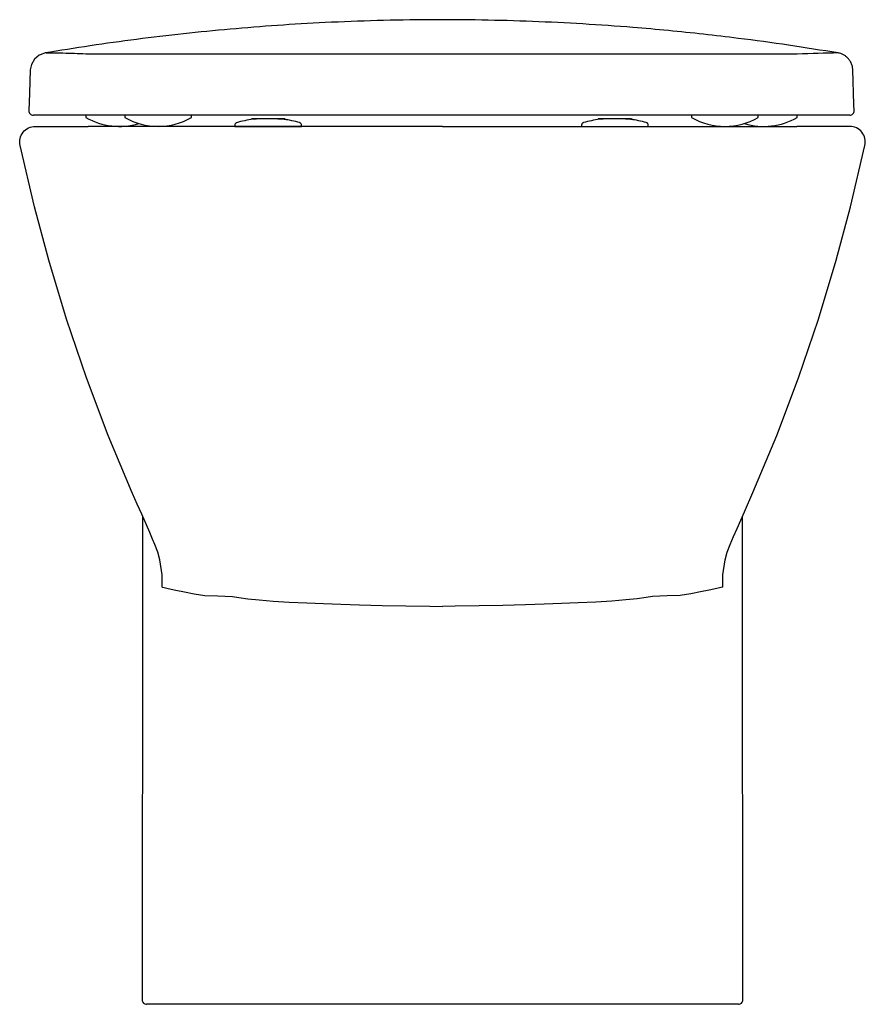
# Model space of a CAD drawing. Header units: millimetres. Extents: x 917.1 to 917.481, y 1556.541 to 1556.984.
import ezdxf

# ---------------------------------------------------------------- set-up
doc = ezdxf.new("R2010")
doc.units = ezdxf.units.MM
doc.layers.add('SANINDUSA', color=3, linetype='Continuous')

msp = doc.modelspace()

# ---------------------------------------------------------------- linework, layer by layer
at = {"layer": 'SANINDUSA'}
for p, q in [((917.1105936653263, 1556.940887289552), (917.1105927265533, 1556.940859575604)), ((917.1302465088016, 1556.940858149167), (917.1302465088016, 1556.939858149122)), ((917.1477465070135, 1556.940858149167), (917.1477465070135, 1556.939858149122)), ((917.1777465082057, 1556.939858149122), (917.1777465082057, 1556.940858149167)), ((917.2092465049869, 1556.939271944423), (917.2092465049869, 1556.939232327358)), ((917.4027465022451, 1556.940858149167), (917.4027465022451, 1556.939858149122)), ((917.4327465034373, 1556.939858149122), (917.4327465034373, 1556.940858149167)), ((917.4502465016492, 1556.939858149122), (917.4502465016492, 1556.940858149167)), ((917.2906777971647, 1556.935858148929), (917.1312540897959, 1556.935858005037)), ((917.19724662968, 1556.936373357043), (917.19724662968, 1556.935858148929)), ((917.19724662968, 1556.935858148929), (917.2272467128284, 1556.935858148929)), ((917.2272467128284, 1556.935858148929), (917.2272467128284, 1556.936373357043)), ((917.2906777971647, 1556.935858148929), (917.4501015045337, 1556.935858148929)), ((917.3532462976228, 1556.936373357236), (917.3532462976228, 1556.935858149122)), ((917.3532462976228, 1556.935858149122), (917.3832463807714, 1556.935858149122)), ((917.3832463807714, 1556.935858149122), (917.3832463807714, 1556.936373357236)), ((917.1556776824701, 1556.760362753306), (917.1556722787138, 1556.72801055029)), ((917.4256835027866, 1556.728010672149), (917.4256780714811, 1556.760361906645)), ((917.1556623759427, 1556.728010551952), (917.1555482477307, 1556.54285926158)), ((917.4258077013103, 1556.542859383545), (917.4256934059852, 1556.728010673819)), ((917.1854619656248, 1556.540858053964), (917.1575482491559, 1556.540858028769)), ((917.1979949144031, 1556.540858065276), (917.1854619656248, 1556.540858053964)), ((917.2906779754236, 1556.540858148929), (917.1979949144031, 1556.540858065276)), ((917.3833610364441, 1556.540858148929), (917.2906779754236, 1556.540858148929)), ((917.3958942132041, 1556.540858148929), (917.3833610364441, 1556.540858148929)), ((917.4238077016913, 1556.540858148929), (917.3958942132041, 1556.540858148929))]:
    msp.add_line(p, q, dxfattribs=at)
at = {"layer": 'SANINDUSA', "flags": 128}
for points in [[(917.1118503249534, 1556.968900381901), (917.1100977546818, 1556.968279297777), (917.1092520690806, 1556.967979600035), (917.1070911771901, 1556.966173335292), (917.1057069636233, 1556.9637676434), (917.1052252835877, 1556.961282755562), (917.1052252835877, 1556.961282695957), (917.1052252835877, 1556.961282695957)], [(917.1052252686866, 1556.961282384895), (917.1048685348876, 1556.950756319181), (917.1046032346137, 1556.942927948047)], [(917.4759034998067, 1556.942932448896), (917.4758079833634, 1556.945751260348), (917.4752817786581, 1556.961277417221)], [(917.1510139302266, 1556.770981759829), (917.151071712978, 1556.770849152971), (917.1532017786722, 1556.765986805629), (917.1551816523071, 1556.761487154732), (917.1572833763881, 1556.756722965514), (917.1588121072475, 1556.753262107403), (917.160098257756, 1556.750334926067), (917.161144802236, 1556.747927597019)], [(917.4200857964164, 1556.7477224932), (917.4216409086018, 1556.751288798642), (917.4232473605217, 1556.754942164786), (917.4265602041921, 1556.762453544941), (917.4303414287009, 1556.771069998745)], [(917.1645624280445, 1556.728584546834), (917.164564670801, 1556.728624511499), (917.1645347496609, 1556.734026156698), (917.1635157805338, 1556.740861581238), (917.1625494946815, 1556.744319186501), (917.16126996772, 1556.7477223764)], [(917.4167933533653, 1556.728584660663), (917.4167911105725, 1556.728624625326), (917.4168210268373, 1556.734026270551), (917.417839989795, 1556.740861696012), (917.4188062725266, 1556.744319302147), (917.4200857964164, 1556.7477224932)], [(917.1645624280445, 1556.728584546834), (917.1654319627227, 1556.728373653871), (917.1671949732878, 1556.727948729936), (917.170693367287, 1556.727176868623), (917.1746518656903, 1556.726390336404), (917.1789586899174, 1556.72561390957), (917.1837016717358, 1556.724833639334), (917.1837016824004, 1556.724833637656)], [(917.1837017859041, 1556.724839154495), (917.1896096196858, 1556.724607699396), (917.1961513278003, 1556.724334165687), (917.1961513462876, 1556.724334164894)], [(917.3976539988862, 1556.724839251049), (917.3917461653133, 1556.724607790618), (917.3852044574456, 1556.724334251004), (917.3852044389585, 1556.724334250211)], [(917.4167933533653, 1556.728584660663), (917.4159238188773, 1556.728373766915), (917.4141608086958, 1556.727948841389), (917.4106624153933, 1556.727176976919), (917.4067039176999, 1556.726390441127), (917.4023970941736, 1556.725614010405), (917.3976541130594, 1556.724833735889), (917.3976541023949, 1556.72483373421)], [(917.1961511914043, 1556.724326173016), (917.1990532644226, 1556.723883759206), (917.203105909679, 1556.723323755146), (917.2082372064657, 1556.722786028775), (917.2144415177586, 1556.722315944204), (917.2216265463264, 1556.721873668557), (917.2296574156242, 1556.721465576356), (917.2370641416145, 1556.721148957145), (917.24497232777, 1556.720860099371), (917.2532753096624, 1556.720602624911), (917.2635138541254, 1556.720341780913), (917.2741275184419, 1556.720130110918), (917.2849165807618, 1556.719972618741), (917.2906758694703, 1556.719911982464)], [(917.3852045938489, 1556.724326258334), (917.38230252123, 1556.723883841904), (917.378249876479, 1556.723323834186), (917.3731185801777, 1556.722786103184), (917.3669142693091, 1556.722316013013), (917.3597292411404, 1556.721873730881), (917.351698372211, 1556.721465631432), (917.3442916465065, 1556.721149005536), (917.3363834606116, 1556.720860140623), (917.3280804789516, 1556.72060265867), (917.317841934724, 1556.720341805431), (917.3072282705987, 1556.720130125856), (917.2964392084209, 1556.719972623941), (917.2906799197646, 1556.719911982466)]]:
    msp.add_lwpolyline(points, dxfattribs=at)
for points in [[(917.1510139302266, 1556.770981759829), (917.1403230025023, 1556.796733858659), (917.1304958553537, 1556.822770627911), (917.1215663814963, 1556.849091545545), (917.11352481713, 1556.87572611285), (917.1071321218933, 1556.899641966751), (917.1006376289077, 1556.927255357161, -0.4836073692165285), (917.107451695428, 1556.935857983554), (917.1312540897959, 1556.935858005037)], [(917.4303414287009, 1556.771069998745), (917.4410327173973, 1556.796733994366), (917.4508598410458, 1556.822770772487), (917.4597892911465, 1556.84909169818), (917.4678308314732, 1556.875726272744), (917.474223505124, 1556.899642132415), (917.4807179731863, 1556.927255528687, 0.4836073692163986), (917.4739038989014, 1556.935858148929), (917.4501015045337, 1556.935858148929)]]:
    msp.add_lwpolyline(points, format="xyb", dxfattribs=at)
at = {"layer": 'SANINDUSA'}
for centre, radius, start, end in [((917.1065993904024, 1556.942855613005), 0.001997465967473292, 177.9246710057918, 269.9163319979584), ((917.4739048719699, 1556.942858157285), 0.002000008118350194, 269.9998478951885, 2.128778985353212), ((917.1452465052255, 1556.965983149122), 0.03012499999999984, 240.1371656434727, 286.8852838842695), ((917.1627465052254, 1556.965983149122), 0.03012499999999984, 240.1371656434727, 299.8628343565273), ((917.4177465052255, 1556.965983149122), 0.03012499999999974, 240.1371656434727, 299.8628343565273), ((917.4352465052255, 1556.965983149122), 0.03012499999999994, 253.1147161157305, 299.8628343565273), ((917.1575482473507, 1556.542858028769), 0.002, 179.9646825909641, 270.0000517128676), ((917.4238077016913, 1556.542858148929), 0.002, 270, 0.03536912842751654)]:
    msp.add_arc(centre, radius, start, end, dxfattribs=at)
for points, knots in [([(917.4686426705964, 1556.968900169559), (917.4612689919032, 1556.970094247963), (917.446521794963, 1556.972482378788), (917.4262114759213, 1556.975228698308), (917.4081087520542, 1556.977369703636), (917.3923225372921, 1556.97899934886), (917.3742685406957, 1556.980596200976), (917.3538911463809, 1556.982028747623), (917.3311848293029, 1556.983145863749), (917.308131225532, 1556.983790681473), (917.2847969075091, 1556.98392662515), (917.2612593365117, 1556.983543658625), (917.238430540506, 1556.982671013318), (917.2163747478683, 1556.981359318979), (917.1951308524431, 1556.979672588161), (917.1739675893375, 1556.977576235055), (917.15296118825, 1556.975066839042), (917.1321297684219, 1556.972193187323), (917.118608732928, 1556.969997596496), (917.1118503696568, 1556.968900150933)], [0, 0, 0, 0, 0.0657391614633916, 0.1314768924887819, 0.1758680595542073, 0.2202755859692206, 0.2646664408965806, 0.3267281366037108, 0.3888364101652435, 0.4508965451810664, 0.5147602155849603, 0.5786767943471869, 0.6425413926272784, 0.7013811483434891, 0.7602611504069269, 0.819102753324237, 0.8793870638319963, 0.9397127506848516, 1, 1, 1, 1]), ([(917.4686425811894, 1556.968900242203), (917.4627684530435, 1556.968785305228), (917.456594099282, 1556.968664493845), (917.4492148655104, 1556.968394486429), (917.4470891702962, 1556.968367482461), (917.4441306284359, 1556.968345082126), (917.4402905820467, 1556.968328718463), (917.4355873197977, 1556.968316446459), (917.4300470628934, 1556.96830804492), (917.4237196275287, 1556.968302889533), (917.4166522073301, 1556.968300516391), (917.408850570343, 1556.968300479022), (917.4014097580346, 1556.968302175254), (917.3955753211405, 1556.968304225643), (917.3921857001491, 1556.968305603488), (917.3905933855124, 1556.968306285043), (917.3899625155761, 1556.968306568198), (917.389816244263, 1556.9683066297), (917.3897854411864, 1556.968306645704), (917.3897392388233, 1556.968306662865), (917.3896390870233, 1556.968306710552), (917.389299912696, 1556.968306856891), (917.3870143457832, 1556.968307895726), (917.382727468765, 1556.968309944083), (917.376468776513, 1556.968313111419), (917.371899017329, 1556.968315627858), (917.369405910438, 1556.9683169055), (917.3690889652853, 1556.968317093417), (917.3690418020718, 1556.968317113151), (917.3690268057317, 1556.968317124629), (917.3690192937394, 1556.968317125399), (917.3690155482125, 1556.968317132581), (917.3690137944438, 1556.968317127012), (917.3690130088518, 1556.968317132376), (917.3690125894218, 1556.968317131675), (917.3690121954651, 1556.968317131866), (917.3690118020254, 1556.968317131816), (917.3690113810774, 1556.968317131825), (917.3690109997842, 1556.968317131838), (917.3690105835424, 1556.968317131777), (917.3690101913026, 1556.968317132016), (917.369009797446, 1556.968317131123), (917.3690093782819, 1556.968317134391), (917.3690089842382, 1556.968317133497), (917.3690085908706, 1556.968317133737), (917.3690081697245, 1556.968317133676), (917.3690077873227, 1556.968317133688), (917.3690073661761, 1556.9683171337), (917.36900697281, 1556.968317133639), (917.3690065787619, 1556.968317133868), (917.369006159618, 1556.96831713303), (917.3690057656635, 1556.968317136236), (917.3690053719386, 1556.968317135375), (917.3690049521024, 1556.968317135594), (917.3690044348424, 1556.968317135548), (917.3690034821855, 1556.968317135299), (917.3690016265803, 1556.968317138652), (917.3689957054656, 1556.968317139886), (917.368981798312, 1556.968317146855), (917.3689003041, 1556.968317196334), (917.3686858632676, 1556.968317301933), (917.3679294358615, 1556.968317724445), (917.3661318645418, 1556.968318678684), (917.3622099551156, 1556.968320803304), (917.3565002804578, 1556.968323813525), (917.3487365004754, 1556.96832788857), (917.3400375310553, 1556.968332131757), (917.3303738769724, 1556.96833634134), (917.3226000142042, 1556.968339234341), (917.317749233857, 1556.968340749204), (917.3160380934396, 1556.968341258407), (917.3154926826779, 1556.968341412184), (917.315219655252, 1556.968341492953), (917.3150832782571, 1556.968341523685), (917.3150239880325, 1556.968341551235), (917.3150038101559, 1556.968341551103), (917.315002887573, 1556.968341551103), (917.3150024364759, 1556.968341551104), (917.3150019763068, 1556.9683415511), (917.3150015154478, 1556.968341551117), (917.3150010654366, 1556.968341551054), (917.3150006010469, 1556.968341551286), (917.3150001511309, 1556.968341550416), (917.3149996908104, 1556.968341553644), (917.3149992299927, 1556.968341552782), (917.3149987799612, 1556.968341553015), (917.3149983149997, 1556.968341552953), (917.3149978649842, 1556.96834155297), (917.3149974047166, 1556.968341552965), (917.3149969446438, 1556.968341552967), (917.3149964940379, 1556.968341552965), (917.3149955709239, 1556.968341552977), (917.3149936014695, 1556.968341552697), (917.3149868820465, 1556.968341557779), (917.3149710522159, 1556.968341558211), (917.3143316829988, 1556.968341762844), (917.312443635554, 1556.968342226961), (917.310481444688, 1556.968342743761), (917.3090654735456, 1556.968343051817), (917.3088291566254, 1556.968343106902), (917.3085926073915, 1556.968343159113), (917.3083559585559, 1556.968343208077), (917.3081192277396, 1556.968343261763), (917.3078823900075, 1556.968343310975), (917.3076454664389, 1556.968343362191), (917.3074084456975, 1556.96834340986), (917.3071713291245, 1556.968343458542), (917.3069341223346, 1556.968343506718), (917.3066968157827, 1556.968343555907), (917.3064594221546, 1556.968343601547), (917.3062219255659, 1556.968343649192), (917.305984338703, 1556.96834369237), (917.3057466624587, 1556.968343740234), (917.3055089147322, 1556.96834378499), (917.3052711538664, 1556.968343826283), (917.3050334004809, 1556.96834387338), (917.3047956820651, 1556.96834391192), (917.3045579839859, 1556.968343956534), (917.3043203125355, 1556.968343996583), (917.3040826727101, 1556.968344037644), (917.3038450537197, 1556.96834407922), (917.3036074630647, 1556.968344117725), (917.303369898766, 1556.968344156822), (917.3031323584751, 1556.968344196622), (917.3028948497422, 1556.968344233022), (917.3026573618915, 1556.96834427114), (917.302419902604, 1556.968344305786), (917.3021824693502, 1556.968344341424), (917.3019450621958, 1556.968344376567), (917.3017076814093, 1556.968344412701), (917.3014703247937, 1556.968344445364), (917.301232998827, 1556.968344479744), (917.3009956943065, 1556.968344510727), (917.3007584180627, 1556.968344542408), (917.3005211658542, 1556.96834457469), (917.3002839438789, 1556.968344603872), (917.3000467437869, 1556.968344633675), (917.299809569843, 1556.968344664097), (917.2995724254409, 1556.96834469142), (917.299335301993, 1556.968344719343), (917.299098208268, 1556.968344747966), (917.2988611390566, 1556.968344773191), (917.2986240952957, 1556.968344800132), (917.2983870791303, 1556.968344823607), (917.2981500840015, 1556.968344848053), (917.2979131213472, 1556.968344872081), (917.2976761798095, 1556.968344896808), (917.2974392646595, 1556.96834491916), (917.2972023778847, 1556.968344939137), (917.2969655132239, 1556.968344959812), (917.2967286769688, 1556.96834498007), (917.2964918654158, 1556.968345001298), (917.2962550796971, 1556.968345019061), (917.2960183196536, 1556.968345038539), (917.2957815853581, 1556.968345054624), (917.2955448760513, 1556.968345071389), (917.2953081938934, 1556.96834508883), (917.2950715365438, 1556.968345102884), (917.2948349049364, 1556.968345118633), (917.2945982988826, 1556.96834513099), (917.2943617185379, 1556.968345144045), (917.2941251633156, 1556.968345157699), (917.2938886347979, 1556.96834516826), (917.2936521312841, 1556.968345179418), (917.2934156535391, 1556.96834519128), (917.293179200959, 1556.968345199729), (917.2929427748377, 1556.968345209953), (917.2927063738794, 1556.968345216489), (917.292469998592, 1556.968345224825), (917.2922336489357, 1556.968345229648), (917.2919973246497, 1556.968345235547), (917.2917610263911, 1556.968345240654), (917.2915247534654, 1556.968345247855), (917.2912885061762, 1556.968345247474), (917.2910522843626, 1556.968345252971), (917.2908160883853, 1556.968345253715), (917.2905799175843, 1556.968345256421), (917.2863991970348, 1556.968345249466), (917.2782698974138, 1556.968344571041), (917.2662414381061, 1556.968341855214), (917.2543055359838, 1556.968337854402), (917.2425447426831, 1556.968332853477), (917.2310420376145, 1556.968327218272), (917.2199015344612, 1556.968321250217), (917.2091987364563, 1556.968315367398), (917.1990000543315, 1556.968309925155), (917.1893241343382, 1556.968305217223), (917.1801951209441, 1556.968301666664), (917.1716912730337, 1556.968299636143), (917.1638834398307, 1556.968299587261), (917.156814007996, 1556.96830187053), (917.1504845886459, 1556.968306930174), (917.1449427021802, 1556.968315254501), (917.1402368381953, 1556.968327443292), (917.1363932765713, 1556.968343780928), (917.1334325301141, 1556.96836568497), (917.1313006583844, 1556.968392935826), (917.1287104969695, 1556.968485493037), (917.1251239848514, 1556.968615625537), (917.1213184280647, 1556.96872002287), (917.1190055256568, 1556.968775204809), (917.1181023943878, 1556.968795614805), (917.1172009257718, 1556.968814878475), (917.1163504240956, 1556.968831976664), (917.1156625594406, 1556.968845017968), (917.1151201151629, 1556.968854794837), (917.1146566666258, 1556.968862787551), (917.1141532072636, 1556.968870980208), (917.1136456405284, 1556.968878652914), (917.1131574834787, 1556.968885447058), (917.1127027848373, 1556.968891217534), (917.112269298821, 1556.968896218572), (917.1119877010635, 1556.968899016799), (917.1118503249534, 1556.968900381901)], [0, 0, 0, 0, 0.2482533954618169, 0.2609415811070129, 0.2735747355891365, 0.2861208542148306, 0.2986559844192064, 0.3112505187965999, 0.3239020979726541, 0.3364595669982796, 0.3489740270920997, 0.3615171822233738, 0.3741566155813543, 0.3820463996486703, 0.3859752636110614, 0.3879366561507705, 0.388426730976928, 0.388487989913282, 0.3885186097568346, 0.3885492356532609, 0.3886717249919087, 0.3889166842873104, 0.3898963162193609, 0.397722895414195, 0.4055446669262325, 0.413379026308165, 0.4143601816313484, 0.4144828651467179, 0.4145135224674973, 0.4145288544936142, 0.414536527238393, 0.4145403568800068, 0.41454228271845, 0.4145427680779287, 0.4145432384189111, 0.4145437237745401, 0.4145442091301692, 0.4145446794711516, 0.4145451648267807, 0.4145456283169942, 0.4145461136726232, 0.4145465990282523, 0.4145470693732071, 0.4145475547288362, 0.4145480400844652, 0.4145485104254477, 0.4145489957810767, 0.4145494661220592, 0.4145499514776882, 0.4145504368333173, 0.4145509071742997, 0.4145513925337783, 0.4145518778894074, 0.4145523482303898, 0.4145528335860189, 0.4145537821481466, 0.41455570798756, 0.4145595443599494, 0.4145748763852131, 0.4146055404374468, 0.4148508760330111, 0.4153416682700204, 0.4173062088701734, 0.4212428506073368, 0.4291528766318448, 0.437048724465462, 0.4475126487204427, 0.4579432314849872, 0.4683817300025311, 0.4723072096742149, 0.4732899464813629, 0.473781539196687, 0.4740273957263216, 0.4741503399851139, 0.4742118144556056, 0.4742137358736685, 0.4742142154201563, 0.4742146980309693, 0.4742151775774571, 0.4742156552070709, 0.4742161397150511, 0.4742166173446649, 0.4742170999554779, 0.4742175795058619, 0.4742180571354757, 0.4742185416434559, 0.4742190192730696, 0.4742195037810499, 0.4742199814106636, 0.4742204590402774, 0.4742209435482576, 0.4742214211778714, 0.4742233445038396, 0.474227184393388, 0.4742425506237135, 0.4742732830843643, 0.4762416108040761, 0.4801877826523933, 0.4804343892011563, 0.4806814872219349, 0.4809286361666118, 0.4811758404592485, 0.481423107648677, 0.4816704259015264, 0.4819178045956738, 0.4821652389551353, 0.4824127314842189, 0.4826602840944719, 0.4829078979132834, 0.4831555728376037, 0.4834033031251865, 0.4836510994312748, 0.483898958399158, 0.4841468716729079, 0.4843947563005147, 0.4846425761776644, 0.4848903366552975, 0.4851380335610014, 0.485385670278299, 0.4856332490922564, 0.4858807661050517, 0.4861282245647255, 0.4863756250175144, 0.4866229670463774, 0.4868702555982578, 0.4871174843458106, 0.4873646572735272, 0.487611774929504, 0.4878588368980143, 0.4881058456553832, 0.4883528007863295, 0.4885997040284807, 0.4888465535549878, 0.4890933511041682, 0.4893400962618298, 0.4895867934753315, 0.4898334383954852, 0.4900800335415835, 0.4903265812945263, 0.4905730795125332, 0.4908195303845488, 0.4910659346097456, 0.4913122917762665, 0.4915586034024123, 0.49180486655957, 0.4920510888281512, 0.4922972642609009, 0.4925433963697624, 0.4927894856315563, 0.4930355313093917, 0.4932815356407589, 0.4935274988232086, 0.4937734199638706, 0.4940193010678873, 0.4942651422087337, 0.4945109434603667, 0.4947567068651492, 0.4950024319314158, 0.4952481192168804, 0.4954937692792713, 0.4957393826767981, 0.4959849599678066, 0.4962305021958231, 0.4964760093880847, 0.4967214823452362, 0.4969669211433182, 0.4972123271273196, 0.4974577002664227, 0.497703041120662, 0.4979483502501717, 0.4981936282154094, 0.4984388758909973, 0.4986840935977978, 0.4989292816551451, 0.4991744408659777, 0.4994195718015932, 0.4996646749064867, 0.4999097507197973, 0.5124361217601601, 0.5249639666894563, 0.5375651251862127, 0.550231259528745, 0.5628641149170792, 0.5755279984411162, 0.5881303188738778, 0.6006557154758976, 0.6131762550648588, 0.6257639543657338, 0.6384096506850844, 0.6509585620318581, 0.6634704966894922, 0.6760170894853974, 0.6886607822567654, 0.7012515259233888, 0.7137730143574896, 0.7262972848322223, 0.7388985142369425, 0.7515719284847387, 0.8209671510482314, 0.890361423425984, 0.902574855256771, 0.9147883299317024, 0.9270018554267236, 0.939215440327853, 0.9494128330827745, 0.9550436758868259, 0.9613568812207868, 0.9683524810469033, 0.9756436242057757, 0.9821561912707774, 0.9883864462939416, 0.9943343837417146, 1, 1, 1, 1]), ([(917.4727368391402, 1556.966880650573), (917.4723742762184, 1556.967245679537), (917.4713809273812, 1556.968091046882), (917.4698987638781, 1556.968657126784), (917.4688415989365, 1556.968861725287), (917.4686425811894, 1556.968900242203)], [0, 0, 0, 0, 0.2897390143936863, 0.866289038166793, 1, 1, 1, 1]), ([(917.4752812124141, 1556.961277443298), (917.4752801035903, 1556.961311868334), (917.4752628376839, 1556.961847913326), (917.4751079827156, 1556.962912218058), (917.474597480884, 1556.964386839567), (917.4738152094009, 1556.965762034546), (917.4730950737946, 1556.966509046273), (917.4727368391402, 1556.966880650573)], [0, 0, 0, 0, 0.01634048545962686, 0.2544437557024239, 0.5062161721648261, 0.7543650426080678, 1, 1, 1, 1]), ([(917.4738965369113, 1556.940858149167), (917.4737972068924, 1556.940858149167), (917.4733005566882, 1556.940858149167), (917.4712127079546, 1556.940858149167), (917.4657299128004, 1556.940858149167), (917.4601256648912, 1556.940858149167), (917.456349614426, 1556.940858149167), (917.4555866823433, 1556.940858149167), (917.4541769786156, 1556.940858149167), (917.4515374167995, 1556.940858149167), (917.4474226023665, 1556.940858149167), (917.4422323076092, 1556.940858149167), (917.4360390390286, 1556.940858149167), (917.4287380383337, 1556.940858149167), (917.4204391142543, 1556.940858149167), (917.4112939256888, 1556.940858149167), (917.4013096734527, 1556.940858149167), (917.3904311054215, 1556.940858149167), (917.378830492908, 1556.940858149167), (917.3667112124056, 1556.940858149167), (917.3540609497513, 1556.940858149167), (917.340830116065, 1556.940858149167), (917.3272355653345, 1556.940858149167), (917.3135088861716, 1556.940858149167), (917.2996215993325, 1556.940858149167), (917.2855325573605, 1556.940858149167), (917.2714757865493, 1556.940858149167), (917.2576855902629, 1556.940858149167), (917.2441195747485, 1556.940858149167), (917.2307534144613, 1556.940858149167), (917.2178176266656, 1556.940858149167), (917.2055224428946, 1556.940858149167), (917.1938159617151, 1556.940858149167), (917.1826888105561, 1556.940858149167), (917.1723361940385, 1556.940858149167), (917.1629211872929, 1556.940858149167), (917.1543895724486, 1556.940858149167), (917.1467505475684, 1556.940858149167), (917.1401465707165, 1556.940858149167), (917.1346704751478, 1556.940858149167), (917.1302849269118, 1556.940858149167), (917.1269629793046, 1556.940858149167), (917.1243385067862, 1556.940858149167), (917.1225482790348, 1556.940858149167), (917.1207139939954, 1556.940858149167), (917.1176423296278, 1556.940858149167), (917.1126673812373, 1556.940858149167), (917.1086200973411, 1556.940858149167), (917.1065964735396, 1556.940858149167)], [0, 0, 0, 0, 0.004084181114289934, 0.02042091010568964, 0.08576781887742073, 0.2312321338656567, 0.2410307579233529, 0.2508285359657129, 0.2606178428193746, 0.275539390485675, 0.2904609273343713, 0.3045608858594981, 0.3186608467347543, 0.3331705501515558, 0.3476802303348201, 0.3617785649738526, 0.3758769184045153, 0.3903847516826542, 0.4048926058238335, 0.4189911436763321, 0.4330896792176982, 0.447597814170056, 0.4621059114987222, 0.4762023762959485, 0.4902988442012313, 0.504804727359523, 0.5193106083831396, 0.5334122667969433, 0.547513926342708, 0.5620255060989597, 0.5765370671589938, 0.5906347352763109, 0.6047323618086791, 0.6192393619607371, 0.6337463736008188, 0.6478450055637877, 0.6619436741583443, 0.6764519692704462, 0.6909602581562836, 0.7050589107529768, 0.7191575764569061, 0.7336658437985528, 0.7481741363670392, 0.7761504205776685, 0.8041338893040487, 0.8321174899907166, 0.9160594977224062, 1, 1, 1, 1]), ([(917.1981540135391, 1556.937572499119), (917.1980277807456, 1556.937523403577), (917.1977753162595, 1556.937425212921), (917.1974831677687, 1556.937135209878), (917.1972842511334, 1556.936774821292), (917.197258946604, 1556.936505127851), (917.1972462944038, 1556.936370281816)], [0, 0, 0, 0, 0.2500035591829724, 0.5000049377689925, 0.7500037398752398, 1, 1, 1, 1]), ([(917.2054252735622, 1556.939084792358), (917.2041691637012, 1556.938893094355), (917.2016550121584, 1556.93850940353), (917.199205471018, 1556.937851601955), (917.1979797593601, 1556.937522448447)], [0, 0, 0, 0, 0.4996158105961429, 1, 1, 1, 1]), ([(917.2122465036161, 1556.939271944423), (917.2112637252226, 1556.939271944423), (917.2092981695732, 1556.939271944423), (917.2068190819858, 1556.939271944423), (917.2050847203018, 1556.939271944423), (917.2048592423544, 1556.939271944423), (917.204746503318, 1556.939271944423)], [0, 0, 0, 0, 0.250000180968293, 0.500000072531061, 0.7499998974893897, 1, 1, 1, 1]), ([(917.2169649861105, 1556.939182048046), (917.216784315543, 1556.93919060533), (917.2161121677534, 1556.939222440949), (917.2149529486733, 1556.939264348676), (917.2135619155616, 1556.939272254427), (917.2120018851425, 1556.939259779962), (917.2103591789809, 1556.939245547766), (917.2088813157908, 1556.939228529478), (917.2077143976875, 1556.939212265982), (917.2066673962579, 1556.939192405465), (917.2063169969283, 1556.939177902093), (917.2054252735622, 1556.939084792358)], [0, 0, 0, 0, 0.04835851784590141, 0.1799079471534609, 0.2679585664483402, 0.3803296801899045, 0.5345946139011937, 0.6303562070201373, 0.7397234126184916, 0.8618747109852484, 0.9999999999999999, 0.9999999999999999, 0.9999999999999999, 0.9999999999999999]), ([(917.2197465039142, 1556.939271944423), (917.2196337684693, 1556.939271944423), (917.2194082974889, 1556.939271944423), (917.2176739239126, 1556.939271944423), (917.2151948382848, 1556.939271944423), (917.2132292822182, 1556.939271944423), (917.2122465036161, 1556.939271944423)], [0, 0, 0, 0, 0.2499999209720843, 0.5000000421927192, 0.7499998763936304, 1, 1, 1, 1]), ([(917.220267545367, 1556.938902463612), (917.2200603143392, 1556.93893909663), (917.2196815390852, 1556.939006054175), (917.2186198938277, 1556.939091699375), (917.2177067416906, 1556.939148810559), (917.2171264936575, 1556.939174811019), (917.2169649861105, 1556.939182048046)], [0, 0, 0, 0, 0.3593666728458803, 0.6568475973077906, 0.9044861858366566, 1, 1, 1, 1]), ([(917.2263383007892, 1556.937572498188), (917.2252878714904, 1556.937851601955), (917.2228383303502, 1556.93850940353), (917.2203241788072, 1556.938893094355), (917.220267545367, 1556.938902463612)], [0, 0, 0, 0, 0.5003841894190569, 0.9999999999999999, 0.9999999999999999, 0.9999999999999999, 0.9999999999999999]), ([(917.2272461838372, 1556.936370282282), (917.2272335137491, 1556.936505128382), (917.2272081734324, 1556.936774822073), (917.2270092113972, 1556.937135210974), (917.2267170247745, 1556.937425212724), (917.2264645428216, 1556.93752340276), (917.2263383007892, 1556.937572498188)], [0, 0, 0, 0, 0.2499944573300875, 0.499991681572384, 0.7499937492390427, 1, 1, 1, 1]), ([(917.3541547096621, 1556.937572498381), (917.3540284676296, 1556.937523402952), (917.353775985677, 1556.937425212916), (917.353483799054, 1556.937135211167), (917.3532848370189, 1556.936774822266), (917.3532594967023, 1556.936505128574), (917.3532468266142, 1556.936370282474)], [0, 0, 0, 0, 0.2500062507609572, 0.500008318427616, 0.7500055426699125, 1, 1, 1, 1]), ([(917.3614249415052, 1556.939084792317), (917.360168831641, 1556.938893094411), (917.3576546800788, 1556.938509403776), (917.3552051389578, 1556.937851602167), (917.3541547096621, 1556.937572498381)], [0, 0, 0, 0, 0.4996158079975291, 1, 1, 1, 1]), ([(917.3757465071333, 1556.939271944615), (917.3756337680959, 1556.939271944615), (917.3754082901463, 1556.939271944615), (917.3736739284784, 1556.939271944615), (917.3711948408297, 1556.939271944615), (917.3682465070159, 1556.939271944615), (917.3652981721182, 1556.939271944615), (917.3628190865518, 1556.939271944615), (917.3610847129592, 1556.939271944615), (917.3608592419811, 1556.939271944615), (917.3607465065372, 1556.939271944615)], [0, 0, 0, 0, 0.1250000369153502, 0.2499999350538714, 0.3749998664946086, 0.4999999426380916, 0.6250000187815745, 0.7499999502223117, 0.8750000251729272, 1, 1, 1, 1]), ([(917.3762672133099, 1556.938902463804), (917.3760615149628, 1556.938938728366), (917.3756853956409, 1556.939005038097), (917.3746359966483, 1556.939090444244), (917.37354492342, 1556.939156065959), (917.3722859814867, 1556.939213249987), (917.3709643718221, 1556.939262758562), (917.369561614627, 1556.939272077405), (917.3680023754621, 1556.939260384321), (917.3663614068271, 1556.939246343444), (917.3648851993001, 1556.939229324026), (917.3637185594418, 1556.939212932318), (917.3626702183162, 1556.939192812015), (917.3623177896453, 1556.939178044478), (917.3614249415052, 1556.939084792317)], [0, 0, 0, 0, 0.109674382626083, 0.2005395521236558, 0.2762469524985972, 0.3391188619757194, 0.4307335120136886, 0.4920115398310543, 0.5700222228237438, 0.6770270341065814, 0.7434442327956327, 0.8193149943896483, 0.9040883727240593, 1, 1, 1, 1]), ([(917.3823389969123, 1556.937572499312), (917.3812875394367, 1556.937851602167), (917.3788379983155, 1556.938509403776), (917.3763238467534, 1556.938893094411), (917.3762672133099, 1556.938902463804)], [0, 0, 0, 0, 0.5003841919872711, 1, 1, 1, 1]), ([(917.3832467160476, 1556.936370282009), (917.3832340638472, 1556.936505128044), (917.383208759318, 1556.936774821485), (917.3830098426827, 1556.937135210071), (917.382717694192, 1556.937425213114), (917.3824652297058, 1556.93752340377), (917.3823389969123, 1556.937572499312)], [0, 0, 0, 0, 0.2499962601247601, 0.4999950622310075, 0.7499964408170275, 1, 1, 1, 1])]:
    msp.add_open_spline(points, degree=3, knots=knots, dxfattribs=at)

doc.saveas('drawing.dxf')
